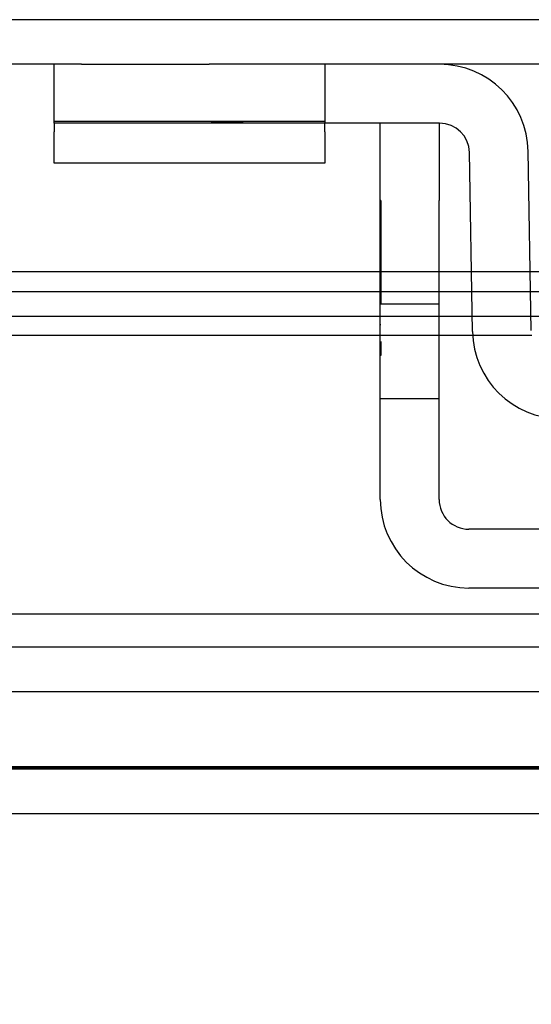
# Model space of a CAD drawing. Header units: inches. Extents: x 0 to 120, y -1 to 80.
# Tile 37 of 53: x 38.125 to 38.951, y 65.189 to 66.778. Entities that reach past the tile are written whole.
import ezdxf
from ezdxf.enums import TextEntityAlignment as Align
from ezdxf.lldxf.tags import DXFTag

# ---------------------------------------------------------------- set-up
doc = ezdxf.new("R2010")
doc.units = ezdxf.units.IN
doc.header["$MEASUREMENT"] = 0
for name, color, linetype in [('COM42667', 7, 'Continuous'), ('COM42780', 7, 'Continuous'), ('COM48468', 7, 'Continuous'), ('COM48473', 7, 'Continuous'), ('COM70220', 7, 'Continuous'), ('Default', 7, 'Continuous')]:
    doc.layers.add(name, color=color, linetype=linetype)
doc.styles.add('SEACAD_Times_New_Roman', font='times.ttf')
tags = doc.linetypes.add('HIDDEN2', pattern=[0.1875, 0.125, -0.0625]).pattern_tags.tags
tags[6:7] = [DXFTag(74, 4), DXFTag(75, 0), DXFTag(340, '0'), DXFTag(46, 0.0), DXFTag(50, 0.0), DXFTag(44, 0.0), DXFTag(45, 0.0)]
tags[4:5] = [DXFTag(74, 4), DXFTag(75, 0), DXFTag(340, '0'), DXFTag(46, 0.0), DXFTag(50, 0.0), DXFTag(44, 0.0), DXFTag(45, 0.0)]
doc.dimstyles.new('HAMMOND_(STH_-_120x80)', dxfattribs={"dimtxt": 0.6, "dimasz": 0.75, "dimexe": 0.3, "dimexo": 0.3, "dimgap": 0.15, "dimtad": 0, "dimtih": 1, "dimtoh": 1, "dimzin": 0, "dimdsep": 46, "dimtxsty": 'SEACAD_Times_New_Roman', "dimblk1": '_SE_FILLED', "dimblk2": '_SE_FILLED', "dimsah": 1, "dimcen": 0.3, "dimadec": 0, "dimazin": 0, "dimtfac": 0.8, "dimtofl": 0, "dimtmove": 1, "dimatfit": 3, "dimfxl": 1, "dimtolj": 1, "dimtzin": 0, "dimarcsym": 0})

# ---------------------------------------------------------------- blocks, each defined once
blk = doc.blocks.new('SE6')
at = {"layer": 'COM42667', "color": 7, "linetype": 'Continuous'}
for p, q in [((38.7076, 66.4864), (38.7076, 66.6114)), ((38.8026, 66.6114), (38.8026, 66.4864)), ((38.7076, 66.0039), (38.7076, 66.4864)), ((38.8026, 66.0039), (38.8026, 66.4864)), ((39.7421, 65.9559), (38.8506, 65.9559)), ((39.7421, 65.8609), (38.8506, 65.8609))]:
    blk.add_line(p, q, dxfattribs=at)
at = {"layer": 'COM42667', "color": 7, "linetype": 'HIDDEN2'}
for p, q in [((38.7086, 66.4864), (38.7076, 66.4864)), ((38.7086, 66.4864), (38.7086, 66.4266)), ((38.7086, 66.4266), (38.7076, 66.4266)), ((38.7086, 66.4266), (38.7086, 66.3983)), ((38.7086, 66.3983), (38.7076, 66.3983)), ((38.7086, 66.3983), (38.7086, 66.3197)), ((38.8026, 66.3194), (38.7076, 66.3194)), ((38.7086, 66.2857), (38.7076, 66.2857)), ((38.7086, 66.2588), (38.7086, 66.2364)), ((38.7086, 66.2364), (38.7076, 66.2364)), ((38.7076, 66.1669), (38.8026, 66.1669))]:
    blk.add_line(p, q, dxfattribs=at)
at = {"layer": 'COM42667', "color": 7, "linetype": 'Continuous'}
for radius in [0.143, 0.048]:
    blk.add_arc((38.8506, 66.0039), radius, 180, 270, dxfattribs=at)
at = {"layer": 'COM42780', "color": 7, "linetype": 'Continuous'}
for p, q in [((38.1811, 66.6114), (38.1811, 66.7064)), ((38.2253, 66.7064), (38.4311, 66.7064)), ((38.8034, 66.7064), (38.4311, 66.7064)), ((38.4311, 66.6114), (38.1811, 66.6114)), ((38.1811, 66.6114), (38.1811, 66.5974)), ((38.8034, 66.6114), (38.4311, 66.6114)), ((38.6181, 66.5974), (38.6181, 66.6114)), ((38.1811, 66.547), (38.1811, 66.5974)), ((38.6181, 66.5974), (38.6181, 66.547)), ((38.8564, 66.2749), (38.8514, 66.5643)), ((38.9514, 66.2766), (38.9464, 66.5659)), ((38.6181, 66.547), (38.1811, 66.547))]:
    blk.add_line(p, q, dxfattribs=at)
at = {"layer": 'COM42780', "color": 7, "linetype": 'HIDDEN2'}
for p, q in [((38.6181, 66.7064), (38.6181, 66.6114)), ((38.6181, 66.6142), (38.1811, 66.6142)), ((38.3128, 66.6124), (38.3128, 66.6114)), ((38.3464, 66.6124), (38.3464, 66.6114)), ((38.3712, 66.6124), (38.3712, 66.6114)), ((38.3771, 66.6124), (38.3771, 66.6114)), ((38.4347, 66.6124), (38.4863, 66.6124)), ((38.4561, 66.6124), (38.4561, 66.6114)), ((38.4863, 66.6124), (38.4863, 66.6114))]:
    blk.add_line(p, q, dxfattribs=at)
at = {"layer": 'COM42780', "color": 7, "linetype": 'Continuous'}
for centre, radius, start, end in [((38.8034, 66.5634), 0.143, 1, 90), ((38.8034, 66.5634), 0.048, 1, 90), ((38.9994, 66.2774), 0.143, 181, 270)]:
    blk.add_arc(centre, radius, start, end, dxfattribs=at)
at = {"layer": 'COM48468', "color": 7, "linetype": 'HIDDEN2'}
for p, q in [((42.7033, 66.7784), (27.0134, 66.7784)), ((41.5716, 65.7654), (28.1451, 65.7654)), ((41.5716, 65.6934), (28.1451, 65.6934))]:
    blk.add_line(p, q, dxfattribs=at)
at = {"layer": 'COM48468', "color": 7, "linetype": 'Continuous'}
for p, q in [((38.2253, 66.7064), (27.0134, 66.7064)), ((39.7894, 66.7064), (38.8034, 66.7064))]:
    blk.add_line(p, q, dxfattribs=at)
at = {"layer": 'COM48473', "color": 7, "linetype": 'Continuous'}
for p, q in [((38.7076, 66.3714), (28.7188, 66.3714)), ((38.8547, 66.3714), (38.8026, 66.3714)), ((39.1744, 66.3714), (38.9497, 66.3714)), ((28.8985, 66.3398), (38.7076, 66.3398)), ((38.8026, 66.3398), (38.8553, 66.3398)), ((38.9503, 66.3398), (39.1744, 66.3398)), ((28.8985, 66.2689), (38.7076, 66.2689)), ((38.8026, 66.2689), (38.8566, 66.2689)), ((41.8234, 65.4964), (27.8514, 65.4964))]:
    blk.add_line(p, q, dxfattribs=at)
at = {"layer": 'COM48473', "color": 7, "linetype": 'HIDDEN2'}
for p, q in [((38.8026, 66.3714), (38.7076, 66.3714)), ((38.9497, 66.3714), (38.8547, 66.3714)), ((38.7076, 66.3398), (38.8026, 66.3398)), ((38.8553, 66.3398), (38.9503, 66.3398)), ((40.9559, 66.2994), (28.7188, 66.2994)), ((38.7076, 66.2689), (38.8026, 66.2689)), ((38.8566, 66.2689), (38.9522, 66.2689)), ((41.8234, 65.5684), (27.8514, 65.5684))]:
    blk.add_line(p, q, dxfattribs=at)
at = {"layer": 'COM70220', "color": 7, "linetype": 'HIDDEN2'}
for p, q in [((41.3274, 65.8184), (28.3894, 65.8184)), ((41.3274, 65.5724), (28.3894, 65.5724)), ((41.3274, 65.5704), (28.3894, 65.5704)), ((41.3274, 65.5694), (28.3894, 65.5694))]:
    blk.add_line(p, q, dxfattribs=at)
blk = doc.blocks.new('DMBLK2013')
at = {"layer": 'Default', "linetype": 'Continuous'}
for points in [[(29.0015, 62.9187), (29.0015, 63.1687), (28.2515, 63.0437)], [(40.7153, 62.9187), (41.4653, 63.0437), (40.7153, 63.1687)]]:
    blk.add_hatch(color=7, dxfattribs=at).paths.add_polyline_path(points)
at = {"layer": 'Default', "color": 7, "linetype": 'Continuous'}
for p, q in [((28.2515, 65.5034), (28.2515, 62.7437)), ((41.4653, 65.5034), (41.4653, 62.7437)), ((32.7005, 63.0437), (28.2515, 63.0437)), ((41.4653, 63.0437), (37.0162, 63.0437))]:
    blk.add_line(p, q, dxfattribs=at)
at = {"layer": 'Default', "color": 7, "linetype": 'Continuous', "style": 'SEACAD_Times_New_Roman'}
for s, p in [('13.21', (33.8347, 63.3437)), ('DOOR ', (33.4863, 62.4437)), ('OPENING', (32.9105, 61.5437))]:
    blk.add_text(s, height=0.6, dxfattribs=at).set_placement(p, align=Align.TOP_LEFT)
blk = doc.blocks.new('_SE_FILLED')
at = {"color": 0}
blk.add_line((0, 0), (-1, 0), dxfattribs=at)
blk.add_solid([(0, 0), (-1, -0.1665), (-1, 0.1665), (0, 0)], dxfattribs=at)

msp = doc.modelspace()

# ---------------------------------------------------------------- block references
at = {"layer": 'Default'}
msp.add_blockref('SE6', (0, 0), dxfattribs=at)

# ---------------------------------------------------------------- dimensions: what is measured, and where the dimension line sits
at = {"layer": 'Default', "color": 7, "linetype": 'Continuous'}
dim = msp.add_linear_dim(base=(41.4653, 63.0437), p1=(41.4653, 65.8034), p2=(28.2515, 65.8034), angle=180, text='\\A1;<>\\PDOOR \\XOPENING', dimstyle='HAMMOND_(STH_-_120x80)', override={"dimtmove": 0}, dxfattribs=at)
dim.commit()
dim.dimension.update_dxf_attribs({"geometry": 'DMBLK2013', "text_midpoint": (34.8584, 63.0437), "dimtype": 161})

doc.saveas('drawing.dxf')
